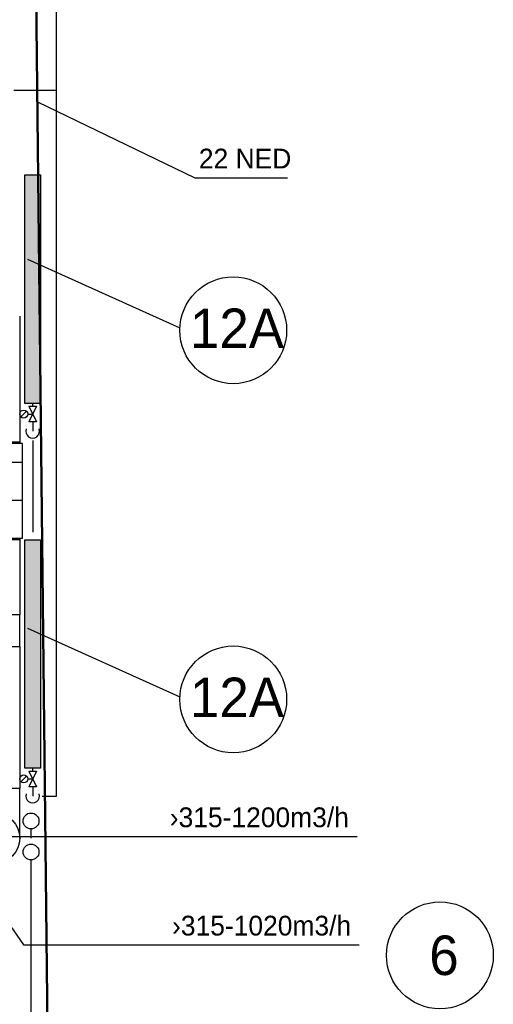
# Model space of a CAD drawing. Header units: millimetres. Extents: x 0 to 83478, y 0 to 53008.
# Tile 35 of 83: x 14607 to 17605, y 29593 to 35822. Entities that reach past the tile are written whole.
import ezdxf

# ---------------------------------------------------------------- set-up
doc = ezdxf.new("R2010")
doc.units = ezdxf.units.MM
doc.header["$LTSCALE"] = 50
doc.header["$MEASUREMENT"] = 0
doc.header["$PDMODE"] = 1
doc.linetypes.add('2V-CENT', pattern=[23, 20, -1.5, 0, -1.5])
doc.linetypes.add('V-V', pattern=[2, 1, 1])
doc.layers.get('0').update_dxf_attribs({"linetype": 'CONTINUOUS'})
doc.layers.add('20602A200D001$0$A-WALL', color=7, linetype='CONTINUOUS', lineweight=13)
for name, color, linetype in [('V060-', 3, 'CONTINUOUS'), ('V061-', 1, 'CONTINUOUS'), ('V100', 1, 'CONTINUOUS'), ('V100-', 6, 'CONTINUOUS'), ('V101', 1, 'CONTINUOUS'), ('V101-', 1, 'CONTINUOUS')]:
    doc.layers.add(name, color=color, linetype=linetype)
doc.styles.add('FISO', font='fiso')
doc.styles.add('ISO', font='ISO')
doc.styles.add('SIMPLEX', font='SIMPLEX')

# ---------------------------------------------------------------- blocks, each defined once
blk = doc.blocks.new('VUN')
at = {"color": 0}
blk.add_circle((0, 0), 0.5, dxfattribs=at)
blk = doc.blocks.new('CBOJ90_UB', base_point=(86107.592, 31354.077))
at = {"color": 0, "linetype": 'ByBlock'}
blk.add_line((86106.592, 31354.077), (86107.592, 31354.077), dxfattribs=at)
blk = doc.blocks.new('C90', base_point=(16233, 22618))
at = {"color": 0, "linetype": 'ByBlock'}
blk.add_circle((16233, 22618), 0.5, dxfattribs=at)
blk = doc.blocks.new('KBOJ90_UB', base_point=(86107.592, 31354.077))
at = {"color": 0, "linetype": 'ByBlock'}
for p, q in [((86107.592, 31354.577), (86106.592, 31354.577)), ((86106.592, 31354.577), (86106.592, 31353.577)), ((86106.592, 31353.577), (86107.592, 31353.577))]:
    blk.add_line(p, q, dxfattribs=at)
blk.add_blockref('C90', (86107.592, 31354.077), dxfattribs=at)
blk = doc.blocks.new('3BOJ90_UB', base_point=(86107.592, 31354.077))
blk.add_point((86106.592, 31354.077))
at = {"color": 0, "linetype": 'ByBlock'}
blk.add_blockref('KBOJ90_UB', (86107.592, 31354.077), dxfattribs=at)
at = {"color": 1, "linetype": '2V-CENT'}
blk.add_blockref('CBOJ90_UB', (86107.592, 31354.077), dxfattribs=at)
at = {"style": 'ISO', "flags": 3}
blk.add_attdef('0', (86107.592, 31354.077), '', height=1, dxfattribs=at)
blk = doc.blocks.new('KSP_P', base_point=(16239.5, 22597.5))
at = {"color": 0, "linetype": 'ByBlock'}
for p, q in [((16240, 22598), (16239, 22598)), ((16239, 22598), (16239, 22597)), ((16240, 22597), (16240, 22598)), ((16239, 22597), (16240, 22597))]:
    blk.add_line(p, q, dxfattribs=at)
blk = doc.blocks.new('2SP_P', base_point=(16239.5, 22597.5))
for p in [(16239, 22597.5), (16240, 22597.5)]:
    blk.add_point(p)
at = {"color": 0, "linetype": 'ByBlock'}
blk.add_blockref('KSP_P', (16239.5, 22597.5), dxfattribs=at)
at = {"style": 'SIMPLEX', "flags": 3}
blk.add_attdef('0', (16239.5, 22597.5), '', height=1, dxfattribs=at)
blk = doc.blocks.new('LD_P')
for p, q in [((-0.5, 0.5), (-0.5, -0.5)), ((0.5, 0.5), (-0.5, 0.5)), ((0.5, -0.5), (0.5, 0.5)), ((-0.5, -0.5), (0.5, -0.5))]:
    blk.add_line(p, q)
at = {"color": 1}
for p, q in [((-0.3, 0.5), (-0.3, 0.1)), ((0.1, 0.5), (0.1, 0.1)), ((-0.1, -0.5), (-0.1, -0.1)), ((0.3, -0.5), (0.3, -0.1))]:
    blk.add_line(p, q, dxfattribs=at)
blk = doc.blocks.new('C3A', base_point=(16246, 22590.5))
at = {"color": 0, "linetype": 'ByBlock'}
blk.add_line((16247, 22590.5), (16246, 22590.5), dxfattribs=at)
blk = doc.blocks.new('K3A', base_point=(16246, 22590.5))
at = {"color": 0, "linetype": 'ByBlock'}
for p, q in [((16246, 22591), (16247, 22591)), ((16247, 22591), (16247, 22590)), ((16247, 22590), (16246, 22590))]:
    blk.add_line(p, q, dxfattribs=at)
blk = doc.blocks.new('33A', base_point=(16246, 22590.5))
blk.add_point((16247, 22590.5))
at = {"color": 0, "linetype": 'ByBlock'}
blk.add_blockref('K3A', (16246, 22590.5), dxfattribs=at)
at = {"color": 1, "linetype": '2V-CENT'}
blk.add_blockref('C3A', (16246, 22590.5), dxfattribs=at)
at = {"style": 'SIMPLEX', "flags": 3}
blk.add_attdef('0', (16246, 22590.5), '', height=1, dxfattribs=at)
blk = doc.blocks.new('20602A200D001$0$VT- 35607 - VT--289264-P02')
at = {"layer": '20602A200D001$0$A-WALL'}
blk.add_line((30360.4, 26055), (30190.2, 41167.6), dxfattribs=at)
at = {"layer": '20602A200D001$0$A-WALL', "lineweight": 50}
blk.add_line((30190.2, 41167.6), (30360.4, 26055), dxfattribs=at)
blk = doc.blocks.new('20602A200D001$0$VT- 35607 - VT- 35607-289268-P02')
blk.add_blockref('20602A200D001$0$VT- 35607 - VT--289264-P02', (0, 0))
blk = doc.blocks.new('20602A200D001')
at = {"layer": '20602A200D001$0$A-WALL', "lineweight": 50}
blk.add_blockref('20602A200D001$0$VT- 35607 - VT- 35607-289268-P02', (0, 0), dxfattribs=at)

msp = doc.modelspace()

# ---------------------------------------------------------------- linework, layer by layer
at = {"layer": 'V060-', "linetype": 'Continuous'}
for p, q in [((14607.1, 33947.18), (14607.1, 33151.26)), ((14607.1, 32531.26), (14607.1, 32055.95)), ((14607.1, 31855.95), (14607.1, 30958.97))]:
    msp.add_line(p, q, dxfattribs=at)
at = {"layer": 'V061-'}
for p, q in [((14158.49, 30653.63), (14630.26, 29968.29)), ((14523.36, 30653.63), (15532.4, 30653.63)), ((15532.4, 30653.63), (16742.61, 30653.63)), ((14630.26, 29968.29), (16757, 29968.29))]:
    msp.add_line(p, q, dxfattribs=at)
at = {"layer": 'V100', "color": 1}
for points in [[(14739.54, 33394.78), (14639.54, 33394.78), (14639.54, 34839.78), (14739.54, 34839.78)], [(14739.54, 31086.48), (14639.54, 31086.48), (14639.54, 32531.48), (14739.54, 32531.48)]]:
    msp.add_lwpolyline(points, close=True, dxfattribs=at)
at = {"layer": 'V100'}
for points in [[(14639.54, 33394.78), (14739.54, 33394.78), (14639.54, 34839.78), (14739.54, 34839.78)], [(14639.54, 31086.48), (14739.54, 31086.48), (14639.54, 32531.48), (14739.54, 32531.48)]]:
    msp.add_trace(points, dxfattribs=at)
at = {"layer": 'V100-', "linetype": 'V-V'}
for p, q in [((14839.89, 30910.27), (14839.89, 40410.27)), ((14570.21, 35376.09), (14839.89, 35376.09)), ((14689.54, 33377.01), (14689.54, 33394.78)), ((14689.54, 33277.01), (14689.54, 33218.57)), ((14689.54, 33159.61), (14689.54, 32580.66)), ((14689.54, 31068.72), (14689.54, 31086.48)), ((14689.54, 30968.72), (14689.54, 30910.27)), ((14748.5, 30910.27), (14839.89, 30910.27)), ((14679.2, 30644.59), (14679.2, 30703.05)), ((14679.2, 28856.23), (14679.2, 30506.27))]:
    msp.add_line(p, q, dxfattribs=at)
at = {"layer": 'V100-', "color": 1}
for p, q in [((14650.36, 33344.69), (14615, 33309.33)), ((14657.68, 33327.01), (14689.54, 33327.01)), ((14664.54, 33377.01), (14714.54, 33277.01)), ((14714.54, 33377.01), (14664.54, 33277.01)), ((14664.54, 33377.01), (14714.54, 33377.01)), ((14714.54, 33277.01), (14664.54, 33277.01)), ((14650.36, 31036.4), (14615, 31001.04)), ((14664.54, 31068.72), (14714.54, 30968.72)), ((14714.54, 31068.72), (14664.54, 30968.72)), ((14664.54, 31068.72), (14714.54, 31068.72)), ((14657.68, 31018.72), (14689.54, 31018.72)), ((14714.54, 30968.72), (14664.54, 30968.72))]:
    msp.add_line(p, q, dxfattribs=at)
for centre in [(14632.68, 33327.01), (14632.68, 31018.72)]:
    msp.add_circle(centre, 25, dxfattribs=at)
for centre in [(14689.54, 33218.57), (14689.54, 30910.27)]:
    msp.add_arc(centre, 43.12, 160.857232, 379.142768, dxfattribs=at)
at = {"layer": 'V101'}
for p, q in [((14656.61, 34307.08), (15621.24, 33873.22)), ((14656.61, 31972.11), (15621.24, 31538.25))]:
    msp.add_line(p, q, dxfattribs=at)
for centre in [(15958.86, 33857.15), (15958.86, 31522.18), (17267.41, 29902.69)]:
    msp.add_circle(centre, 338, dxfattribs=at)
at = {"layer": 'V101-'}
for p, q in [((14719.62, 35302.93), (15716.4, 34820.85)), ((15716.4, 34820.85), (16301.89, 34820.85))]:
    msp.add_line(p, q, dxfattribs=at)

# ---------------------------------------------------------------- block references
at = {"layer": 'V060-'}
msp.add_blockref('20602A200D001', (-15563.7, 2272.18), dxfattribs=at)
at = {"layer": 'V060-', "xscale": 600, "yscale": 350, "zscale": 600, "rotation": 270}
msp.add_blockref('LD_P', (14449.6, 32841.26), dxfattribs=at)
at = {"layer": 'V060-', "linetype": 'Continuous', "yscale": 315}
for name, p, xscale, zscale, rotation in [('33A', (14449.6, 33141.26), 10, 10, 90), ('33A', (14449.6, 32541.26), 10, 10, 270), ('2SP_P', (14449.6, 31955.95), 200, 200, 270), ('3BOJ90_UB', (14449.6, 30643.97), 315, 315, 270)]:
    msp.add_blockref(name, p, dxfattribs=dict(at, xscale=xscale, zscale=zscale, rotation=rotation))
at = {"layer": 'V100-', "color": 1, "xscale": 100, "yscale": 100, "zscale": 100}
for p in [(14679.2, 30753.05), (14679.2, 30556.27)]:
    msp.add_blockref('VUN', p, dxfattribs=at)

# ---------------------------------------------------------------- texts
at = {"layer": 'V061-', "color": 1, "style": 'FISO'}
for s, p in [('›315-1200m3/h', (15557.4, 30713.63)), ('›315-1020m3/h', (15571.78, 30028.29))]:
    msp.add_text(s, height=125, dxfattribs=at).set_placement(p)
at = {"layer": 'V101', "color": 7, "style": 'FISO'}
for s, p in [('12A', (15685.55, 33744.66)), ('12A', (15685.55, 31409.7)), ('6', (17200.01, 29778.1))]:
    msp.add_text(s, height=250, dxfattribs=at).set_placement(p)
at = {"layer": 'V101-', "color": 1, "style": 'FISO'}
msp.add_text('22 NED', height=125, dxfattribs=at).set_placement((15741.4, 34880.85))

doc.saveas('drawing.dxf')
